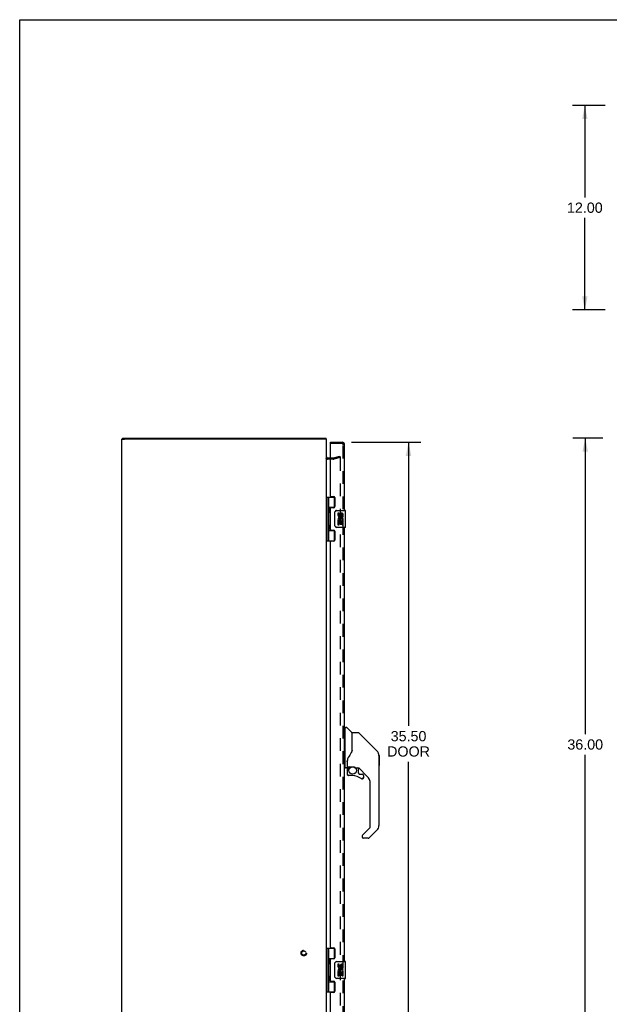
# Model space of a CAD drawing. Header units: inches. Extents: x 0 to 136, y 0 to 88.
# Tile 4 of 14: x 0 to 35, y 30 to 88. Entities that reach past the tile are written whole.
import ezdxf

# ---------------------------------------------------------------- set-up
doc = ezdxf.new("R2010")
doc.units = ezdxf.units.IN
doc.header["$LTSCALE"] = 7.48
doc.header["$MEASUREMENT"] = 0
doc.linetypes.add('HIDDEN', pattern=[0.2, 0.1, -0.1])
doc.layers.get('0').update_dxf_attribs({"linetype": 'CONTINUOUS'})
for name, color, linetype in [('DEFAULT_2', 8, 'HIDDEN'), ('DIMENSIONS', 7, 'CONTINUOUS'), ('DOOR_ASSEMBLY', 7, 'CONTINUOUS')]:
    doc.layers.add(name, color=color, linetype=linetype)
doc.styles.get("Standard").update_dxf_attribs({"font": 'arial.ttf'})
doc.dimstyles.new('DIMSTYLE_1', dxfattribs={"dimtxt": 0.6, "dimasz": 0.8, "dimexe": 0.09, "dimexo": 0.07, "dimgap": 0.0375, "dimtad": 0, "dimtih": 1, "dimtoh": 1, "dimzin": 4, "dimdsep": 46, "dimtxsty": 'Standard', "dimblk": '_FILLED', "dimblk1": '_FILLED', "dimblk2": '_FILLED', "dimcen": 0.09, "dimadec": 3, "dimazin": 1, "dimtfac": 1, "dimtdec": 3, "dimtofl": 0, "dimtmove": 0, "dimatfit": 3, "dimldrblk": '_FILLED', "dimfxl": 0, "dimtolj": 1, "dimtzin": 4, "dimarcsym": 0})

# ---------------------------------------------------------------- blocks, each defined once
blk = doc.blocks.new('_FILLED')
at = {"color": 0, "linetype": 'ByBlock'}
blk.add_solid([(0, 0), (-1, 0.2), (-1, -0.2)], dxfattribs=at)
blk = doc.blocks.new('*D4')
at = {"layer": 'DIMENSIONS', "color": 2, "linetype": 'Continuous'}
for p, q in [((34.366, 82.959), (32.453, 82.959)), ((33.173, 82.959), (33.173, 77.559)), ((33.173, 70.959), (33.173, 76.359)), ((34.366, 70.959), (32.453, 70.959))]:
    blk.add_line(p, q, dxfattribs=at)
at = {"layer": 'DIMENSIONS', "color": 2, "linetype": 'Continuous', "xscale": 0.8, "yscale": 0.8, "zscale": 0.8}
for p, rotation in [((33.173, 82.959), 90), ((33.173, 70.959), 270)]:
    blk.add_blockref('_FILLED', p, dxfattribs=dict(at, rotation=rotation))
at = {"layer": 'DIMENSIONS', "color": 2, "linetype": 'Continuous', "insert": (33.173, 77.259), "char_height": 0.6, "width": 2.09665, "attachment_point": 2, "line_spacing_factor": 0.9}
blk.add_mtext('12.00', dxfattribs=at)
blk = doc.blocks.new('*D5')
at = {"layer": 'DIMENSIONS', "color": 2, "linetype": 'Continuous'}
for p, q in [((19.484, 63.181), (23.545, 63.181)), ((22.825, 63.181), (22.825, 46.52)), ((22.825, 27.681), (22.825, 44.42)), ((19.484, 27.681), (23.545, 27.681))]:
    blk.add_line(p, q, dxfattribs=at)
at = {"layer": 'DIMENSIONS', "color": 2, "linetype": 'Continuous', "xscale": 0.8, "yscale": 0.8, "zscale": 0.8}
for p, rotation in [((22.825, 63.181), 90), ((22.825, 27.681), 270)]:
    blk.add_blockref('_FILLED', p, dxfattribs=dict(at, rotation=rotation))
at = {"layer": 'DIMENSIONS', "color": 2, "linetype": 'Continuous', "insert": (22.825, 46.22), "char_height": 0.6, "width": 2.51152, "attachment_point": 2, "line_spacing_factor": 0.9}
blk.add_mtext('35.50\\PDOOR', dxfattribs=at)
blk = doc.blocks.new('*D9')
at = {"layer": 'DIMENSIONS', "color": 2, "linetype": 'Continuous'}
for p, q in [((34.236, 63.431), (32.476, 63.431)), ((33.196, 63.431), (33.196, 46.031)), ((33.196, 27.431), (33.196, 44.831)), ((34.236, 27.431), (32.476, 27.431))]:
    blk.add_line(p, q, dxfattribs=at)
at = {"layer": 'DIMENSIONS', "color": 2, "linetype": 'Continuous', "xscale": 0.8, "yscale": 0.8, "zscale": 0.8}
for p, rotation in [((33.196, 63.431), 90), ((33.196, 27.431), 270)]:
    blk.add_blockref('_FILLED', p, dxfattribs=dict(at, rotation=rotation))
at = {"layer": 'DIMENSIONS', "color": 2, "linetype": 'Continuous', "insert": (33.196, 45.731), "char_height": 0.6, "width": 2.09665, "attachment_point": 2, "line_spacing_factor": 0.9}
blk.add_mtext('36.00', dxfattribs=at)

msp = doc.modelspace()

# ---------------------------------------------------------------- linework, layer by layer
at = {"color": 7, "linetype": 'Continuous'}
for p, q in [((0, 0), (0, 88)), ((0, 88), (136, 88)), ((6.002, 63.356), (6.157, 63.356)), ((6.032, 63.356), (6.032, 63.431)), ((18.002, 63.356), (17.857, 63.356)), ((17.982, 63.356), (17.982, 63.431))]:
    msp.add_line(p, q, dxfattribs=at)
at = {"color": 3, "linetype": 'Continuous'}
for p, q in [((6.002, 27.506), (6.002, 63.356)), ((6.032, 63.431), (17.982, 63.431)), ((17.847, 63.356), (6.157, 63.356)), ((18.002, 27.506), (18.002, 63.356)), ((18.244, 62.256), (18.072, 62.256))]:
    msp.add_line(p, q, dxfattribs=at)
msp.add_arc((18.072, 62.326), 0.07, 180, 270, dxfattribs=at)
at = {"layer": 'DEFAULT_2', "color": 8, "linetype": 'HIDDEN'}
for p, q in [((18.4, 62.181), (18.072, 62.181)), ((18.4, 62.256), (18.244, 62.256)), ((18.41, 62.257), (18.795, 62.36)), ((18.814, 62.288), (18.43, 62.185)), ((18.795, 62.36), (18.814, 62.288)), ((18.814, 62.255), (18.814, 28.606))]:
    msp.add_line(p, q, dxfattribs=at)
for points in [[(18.795, 62.275), (18.794, 62.275), (18.792, 62.275), (18.79, 62.274)], [(18.8, 62.274), (18.798, 62.275), (18.796, 62.275), (18.795, 62.275)], [(18.8, 62.274), (18.802, 62.274), (18.803, 62.273), (18.805, 62.272), (18.807, 62.271), (18.808, 62.27), (18.809, 62.268), (18.811, 62.267), (18.812, 62.265), (18.813, 62.263), (18.813, 62.261), (18.814, 62.259), (18.814, 62.257), (18.814, 62.255)]]:
    msp.add_lwpolyline(points, dxfattribs=at)
for radius in [0.164, 0.124]:
    msp.add_circle((16.677, 33.181), radius, dxfattribs=at)
for centre, radius, start, end in [((18.072, 62.326), 0.145, 222.98581, 270), ((18.4, 62.296), 0.04, 270, 285), ((18.4, 62.296), 0.115, 270, 285)]:
    msp.add_arc(centre, radius, start, end, dxfattribs=at)
at = {"layer": 'DOOR_ASSEMBLY', "color": 7, "linetype": 'Continuous'}
for p, q in [((18.244, 63.106), (18.244, 63.181)), ((18.259, 63.106), (18.244, 63.106)), ((18.002, 59.96), (18.486, 59.96)), ((18.041, 57.401), (18.041, 59.96)), ((18.139, 59.263), (18.139, 59.96)), ((18.454, 59.96), (18.454, 59.37)), ((18.139, 59.37), (18.486, 59.37)), ((18.139, 58.279), (18.139, 59.082)), ((18.154, 59.08), (18.153, 59.078)), ((18.154, 59.263), (18.156, 59.26)), ((18.155, 59.084), (18.154, 59.08)), ((18.158, 59.092), (18.155, 59.084)), ((18.156, 59.26), (18.162, 59.243)), ((18.156, 59.244), (18.156, 59.243)), ((18.156, 59.102), (18.156, 59.243)), ((18.156, 59.102), (18.156, 59.102)), ((18.163, 59.104), (18.158, 59.092)), ((18.162, 59.243), (18.164, 59.239)), ((18.165, 59.109), (18.163, 59.104)), ((18.164, 59.239), (18.166, 59.235)), ((18.167, 59.113), (18.165, 59.109)), ((18.168, 59.117), (18.167, 59.113)), ((18.428, 59.361), (18.428, 59.338)), ((18.428, 59.361), (18.48, 59.361)), ((18.505, 58.281), (18.505, 59.081)), ((18.604, 59.181), (19.114, 59.181)), ((18.68, 59.026), (18.68, 58.89)), ((18.743, 59.026), (18.68, 59.026)), ((18.743, 58.89), (18.743, 59.026)), ((19.129, 58.196), (19.129, 59.166)), ((18.68, 58.565), (18.68, 58.335)), ((18.698, 58.565), (18.68, 58.565)), ((18.732, 58.565), (18.76, 58.584)), ((18.732, 58.565), (18.992, 58.565)), ((18.743, 58.335), (18.743, 58.502)), ((18.743, 58.502), (18.808, 58.502)), ((18.808, 58.953), (18.808, 58.884)), ((18.808, 58.502), (18.808, 58.366)), ((18.868, 58.89), (18.868, 58.932)), ((18.868, 58.366), (18.868, 58.502)), ((18.868, 58.502), (18.931, 58.502)), ((18.924, 58.601), (18.981, 58.576)), ((18.931, 58.796), (18.931, 58.932)), ((18.931, 58.796), (18.992, 58.796)), ((18.931, 58.335), (18.931, 58.502)), ((18.992, 58.796), (18.992, 58.953)), ((18.992, 58.612), (18.992, 58.665)), ((18.992, 58.335), (18.992, 58.565)), ((18.139, 57.401), (18.139, 58.098)), ((18.139, 57.992), (18.486, 57.992)), ((18.154, 58.096), (18.153, 58.094)), ((18.154, 58.279), (18.156, 58.275)), ((18.155, 58.1), (18.154, 58.096)), ((18.158, 58.108), (18.155, 58.1)), ((18.156, 58.275), (18.162, 58.259)), ((18.156, 58.26), (18.156, 58.259)), ((18.156, 58.118), (18.156, 58.259)), ((18.156, 58.118), (18.156, 58.117)), ((18.163, 58.12), (18.158, 58.108)), ((18.162, 58.259), (18.164, 58.255)), ((18.165, 58.124), (18.163, 58.12)), ((18.164, 58.255), (18.166, 58.251)), ((18.167, 58.128), (18.165, 58.124)), ((18.168, 58.133), (18.167, 58.128)), ((18.428, 58.023), (18.428, 58.001)), ((18.48, 58.001), (18.428, 58.001)), ((18.454, 57.992), (18.454, 57.401)), ((19.114, 58.181), (18.604, 58.181)), ((18.68, 58.335), (18.743, 58.335)), ((18.808, 58.366), (18.868, 58.366)), ((18.931, 58.335), (18.992, 58.335)), ((18.002, 57.401), (18.486, 57.401)), ((19.109, 46.376), (19.069, 46.376)), ((19.109, 44.061), (19.109, 46.427)), ((19.117, 46.435), (19.171, 46.435)), ((19.494, 46.128), (19.199, 46.423)), ((19.503, 46.107), (19.503, 45.056)), ((19.51, 45.068), (19.51, 46.112)), ((19.872, 46.12), (19.518, 46.12)), ((19.927, 46.097), (20.97, 45.054)), ((19.503, 45.244), (19.504, 45.243)), ((20.665, 45.359), (20.665, 45.359)), ((20.97, 45.053), (20.676, 45.348)), ((21.037, 44.964), (21.037, 44.963)), ((21.085, 44.775), (21.085, 40.673)), ((21.092, 44.779), (21.092, 44.192)), ((19.109, 44.112), (19.069, 44.112)), ((19.188, 44.053), (19.117, 44.053)), ((19.227, 44.497), (19.227, 44.495)), ((19.227, 44.495), (19.227, 44.092)), ((19.234, 44.453), (19.235, 44.454)), ((19.236, 44.524), (19.235, 44.499)), ((19.235, 44.144), (19.235, 44.499)), ((19.255, 44.124), (19.55, 44.124)), ((19.354, 44.124), (19.289, 44.059)), ((19.294, 44.053), (19.292, 44.055)), ((19.297, 44.051), (19.294, 44.053)), ((19.55, 44.124), (19.553, 44.124)), ((19.747, 44.053), (19.823, 44.053)), ((19.861, 44.049), (19.861, 43.766)), ((20.4, 43.556), (19.905, 44.052)), ((19.231, 43.92), (19.231, 43.682)), ((19.233, 43.92), (19.242, 43.92)), ((19.242, 43.682), (19.233, 43.682)), ((19.546, 43.603), (19.31, 43.603)), ((19.864, 43.757), (19.936, 43.685)), ((19.944, 43.682), (20.097, 43.682)), ((20.174, 43.484), (20.165, 43.484)), ((20.176, 43.603), (20.176, 43.484)), ((20.573, 40.587), (20.573, 43.139)), ((20.119, 40.1), (20.55, 40.531)), ((20.101, 40.057), (20.101, 39.998)), ((20.115, 40.095), (20.114, 40.095)), ((20.462, 39.919), (20.18, 39.919)), ((20.97, 40.394), (20.518, 39.942)), ((18.002, 33.46), (18.486, 33.46)), ((18.041, 30.901), (18.041, 33.46)), ((18.139, 32.763), (18.139, 33.46)), ((18.454, 33.46), (18.454, 32.87)), ((18.139, 32.87), (18.486, 32.87)), ((18.139, 31.779), (18.139, 32.582)), ((18.154, 32.58), (18.153, 32.578)), ((18.154, 32.763), (18.156, 32.76)), ((18.155, 32.584), (18.154, 32.58)), ((18.158, 32.592), (18.155, 32.584)), ((18.156, 32.76), (18.162, 32.743)), ((18.156, 32.744), (18.156, 32.743)), ((18.156, 32.743), (18.156, 32.602)), ((18.156, 32.602), (18.156, 32.602)), ((18.163, 32.604), (18.158, 32.592)), ((18.162, 32.743), (18.164, 32.739)), ((18.165, 32.609), (18.163, 32.604)), ((18.164, 32.739), (18.166, 32.735)), ((18.167, 32.613), (18.165, 32.609)), ((18.168, 32.617), (18.167, 32.613)), ((18.428, 32.861), (18.48, 32.861)), ((18.428, 32.861), (18.428, 32.838)), ((18.505, 31.781), (18.505, 32.581)), ((18.604, 32.681), (19.114, 32.681)), ((18.743, 32.526), (18.68, 32.526)), ((18.68, 32.526), (18.68, 32.39)), ((18.743, 32.39), (18.743, 32.526)), ((18.808, 32.453), (18.808, 32.384)), ((18.868, 32.39), (18.868, 32.432)), ((18.931, 32.296), (18.931, 32.432)), ((18.992, 32.296), (18.992, 32.453)), ((19.129, 31.696), (19.129, 32.666)), ((18.698, 32.065), (18.68, 32.065)), ((18.68, 32.065), (18.68, 31.835)), ((18.68, 31.835), (18.743, 31.835)), ((18.732, 32.065), (18.76, 32.084)), ((18.732, 32.065), (18.992, 32.065)), ((18.743, 32.002), (18.808, 32.002)), ((18.743, 31.835), (18.743, 32.002)), ((18.808, 32.002), (18.808, 31.866)), ((18.808, 31.866), (18.868, 31.866)), ((18.868, 32.002), (18.931, 32.002)), ((18.868, 31.866), (18.868, 32.002)), ((18.924, 32.101), (18.981, 32.076)), ((18.931, 32.296), (18.992, 32.296)), ((18.931, 31.835), (18.931, 32.002)), ((18.931, 31.835), (18.992, 31.835)), ((18.992, 32.112), (18.992, 32.165)), ((18.992, 31.835), (18.992, 32.065)), ((18.139, 30.901), (18.139, 31.598)), ((18.139, 31.492), (18.486, 31.492)), ((18.154, 31.596), (18.153, 31.594)), ((18.154, 31.779), (18.156, 31.775)), ((18.155, 31.6), (18.154, 31.596)), ((18.158, 31.608), (18.155, 31.6)), ((18.156, 31.775), (18.162, 31.759)), ((18.156, 31.76), (18.156, 31.759)), ((18.156, 31.759), (18.156, 31.618)), ((18.156, 31.617), (18.156, 31.618)), ((18.161, 31.616), (18.158, 31.608)), ((18.164, 31.622), (18.161, 31.616)), ((18.162, 31.759), (18.164, 31.755)), ((18.164, 31.755), (18.166, 31.751)), ((18.166, 31.626), (18.164, 31.622)), ((18.167, 31.631), (18.166, 31.626)), ((18.428, 31.523), (18.428, 31.501)), ((18.48, 31.501), (18.428, 31.501)), ((18.454, 31.492), (18.454, 30.901)), ((19.114, 31.681), (18.604, 31.681)), ((18.002, 30.901), (18.486, 30.901))]:
    msp.add_line(p, q, dxfattribs=at)
at = {"layer": 'DOOR_ASSEMBLY', "color": 3, "linetype": 'Continuous'}
for p, q in [((18.244, 63.181), (18.924, 63.181)), ((18.244, 60.022), (18.244, 63.091)), ((19.069, 59.181), (19.069, 63.036)), ((18.275, 59.991), (18.432, 59.991)), ((18.494, 59.929), (18.494, 59.4)), ((18.244, 58.054), (18.244, 59.307)), ((18.432, 59.338), (18.275, 59.338)), ((18.275, 58.023), (18.432, 58.023)), ((18.494, 57.961), (18.494, 57.432)), ((19.069, 32.681), (19.069, 58.181)), ((18.244, 33.522), (18.244, 57.339)), ((18.432, 57.37), (18.275, 57.37)), ((18.275, 33.491), (18.432, 33.491)), ((18.494, 33.429), (18.494, 32.9)), ((18.244, 31.554), (18.244, 32.807)), ((18.432, 32.838), (18.275, 32.838)), ((18.275, 31.523), (18.432, 31.523)), ((18.494, 31.461), (18.494, 30.932)), ((19.069, 27.826), (19.069, 31.681)), ((18.244, 27.771), (18.244, 30.839)), ((18.432, 30.87), (18.275, 30.87))]:
    msp.add_line(p, q, dxfattribs=at)
at = {"layer": 'DOOR_ASSEMBLY', "color": 8, "linetype": 'HIDDEN'}
for p, q in [((18.924, 63.106), (18.259, 63.106)), ((18.994, 27.826), (18.994, 63.036))]:
    msp.add_line(p, q, dxfattribs=at)
at = {"layer": 'DOOR_ASSEMBLY', "color": 7, "linetype": 'Continuous'}
for points in [[(18.139, 59.318), (18.139, 59.318), (18.139, 59.317), (18.139, 59.316), (18.139, 59.315), (18.14, 59.314), (18.14, 59.313), (18.14, 59.312), (18.14, 59.311), (18.14, 59.31), (18.14, 59.308), (18.14, 59.307), (18.141, 59.306), (18.141, 59.305), (18.141, 59.304), (18.141, 59.303), (18.141, 59.302), (18.142, 59.3), (18.142, 59.299), (18.142, 59.298), (18.143, 59.297), (18.143, 59.295), (18.143, 59.294), (18.144, 59.292), (18.144, 59.291), (18.145, 59.29), (18.145, 59.288), (18.146, 59.287), (18.146, 59.285), (18.147, 59.284), (18.147, 59.282), (18.148, 59.281)], [(18.148, 59.065), (18.147, 59.063), (18.147, 59.062), (18.146, 59.06), (18.146, 59.059), (18.145, 59.057), (18.145, 59.056), (18.144, 59.055), (18.144, 59.053), (18.143, 59.052), (18.143, 59.05), (18.143, 59.049), (18.142, 59.048), (18.142, 59.047), (18.142, 59.045), (18.141, 59.044), (18.141, 59.043), (18.141, 59.042), (18.141, 59.041), (18.141, 59.039), (18.14, 59.038), (18.14, 59.037), (18.14, 59.036), (18.14, 59.035), (18.14, 59.034), (18.14, 59.033), (18.14, 59.032), (18.139, 59.031), (18.139, 59.03), (18.139, 59.029), (18.139, 59.028), (18.139, 59.027)], [(18.153, 59.268), (18.153, 59.267), (18.154, 59.263)], [(18.166, 59.235), (18.167, 59.231), (18.168, 59.229), (18.169, 59.227), (18.17, 59.225), (18.17, 59.223), (18.171, 59.221), (18.172, 59.219), (18.172, 59.217), (18.173, 59.215), (18.174, 59.213), (18.174, 59.211), (18.175, 59.21), (18.175, 59.208), (18.176, 59.206), (18.176, 59.204), (18.177, 59.203), (18.177, 59.201), (18.177, 59.2), (18.178, 59.198), (18.178, 59.197), (18.178, 59.195), (18.179, 59.194), (18.179, 59.192), (18.179, 59.191), (18.18, 59.19), (18.18, 59.188), (18.18, 59.187), (18.18, 59.186), (18.18, 59.184), (18.18, 59.183), (18.18, 59.182), (18.181, 59.18), (18.181, 59.179), (18.181, 59.178), (18.181, 59.177), (18.181, 59.175), (18.181, 59.174), (18.181, 59.173), (18.181, 59.172), (18.181, 59.17), (18.181, 59.169), (18.181, 59.168), (18.181, 59.167), (18.181, 59.165), (18.18, 59.164), (18.18, 59.163), (18.18, 59.161), (18.18, 59.16), (18.18, 59.159), (18.18, 59.157), (18.18, 59.156), (18.179, 59.155), (18.179, 59.153), (18.179, 59.152), (18.178, 59.15), (18.178, 59.149), (18.178, 59.147), (18.177, 59.146), (18.177, 59.144), (18.177, 59.143), (18.176, 59.141), (18.176, 59.14), (18.175, 59.138), (18.175, 59.136), (18.174, 59.134), (18.174, 59.133), (18.173, 59.131), (18.172, 59.129), (18.172, 59.127), (18.171, 59.125), (18.17, 59.123), (18.17, 59.121), (18.169, 59.119), (18.168, 59.117)], [(18.505, 59.081), (18.505, 59.087), (18.505, 59.093), (18.506, 59.099), (18.508, 59.105), (18.509, 59.111), (18.511, 59.117)], [(18.139, 58.334), (18.139, 58.333), (18.139, 58.332), (18.139, 58.331), (18.139, 58.33), (18.14, 58.329), (18.14, 58.328), (18.14, 58.327), (18.14, 58.326), (18.14, 58.325), (18.14, 58.324), (18.14, 58.323), (18.141, 58.322), (18.141, 58.321), (18.141, 58.32), (18.141, 58.319), (18.141, 58.317), (18.142, 58.316), (18.142, 58.315), (18.142, 58.314), (18.143, 58.312), (18.143, 58.311), (18.143, 58.31), (18.144, 58.308), (18.144, 58.307), (18.145, 58.305), (18.145, 58.304), (18.146, 58.302), (18.146, 58.301), (18.147, 58.299), (18.147, 58.298), (18.148, 58.297)], [(18.148, 58.081), (18.147, 58.079), (18.147, 58.078), (18.146, 58.076), (18.146, 58.075), (18.145, 58.073), (18.145, 58.072), (18.144, 58.07), (18.144, 58.069), (18.143, 58.068), (18.143, 58.066), (18.143, 58.065), (18.142, 58.064), (18.142, 58.062), (18.142, 58.061), (18.141, 58.06), (18.141, 58.059), (18.141, 58.057), (18.141, 58.056), (18.141, 58.055), (18.14, 58.054), (18.14, 58.053), (18.14, 58.052), (18.14, 58.051), (18.14, 58.05), (18.14, 58.049), (18.14, 58.048), (18.139, 58.047), (18.139, 58.046), (18.139, 58.045), (18.139, 58.044), (18.139, 58.043)], [(18.153, 58.283), (18.153, 58.283), (18.154, 58.279)], [(18.166, 58.251), (18.167, 58.247), (18.168, 58.245), (18.169, 58.242), (18.17, 58.24), (18.17, 58.238), (18.171, 58.236), (18.172, 58.234), (18.172, 58.233), (18.173, 58.231), (18.174, 58.229), (18.174, 58.227), (18.175, 58.225), (18.175, 58.224), (18.176, 58.222), (18.176, 58.22), (18.177, 58.219), (18.177, 58.217), (18.177, 58.215), (18.178, 58.214), (18.178, 58.212), (18.178, 58.211), (18.179, 58.21), (18.179, 58.208), (18.179, 58.207), (18.18, 58.205), (18.18, 58.204), (18.18, 58.203), (18.18, 58.201), (18.18, 58.2), (18.18, 58.199), (18.18, 58.197), (18.181, 58.196), (18.181, 58.195), (18.181, 58.194), (18.181, 58.192), (18.181, 58.191), (18.181, 58.19), (18.181, 58.189), (18.181, 58.187), (18.181, 58.186), (18.181, 58.185), (18.181, 58.184), (18.181, 58.182), (18.181, 58.181), (18.18, 58.18), (18.18, 58.178), (18.18, 58.177), (18.18, 58.176), (18.18, 58.175), (18.18, 58.173), (18.18, 58.172), (18.179, 58.17), (18.179, 58.169), (18.179, 58.168), (18.178, 58.166), (18.178, 58.165), (18.178, 58.163), (18.177, 58.162), (18.177, 58.16), (18.177, 58.159), (18.176, 58.157), (18.176, 58.155), (18.175, 58.154), (18.175, 58.152), (18.174, 58.15), (18.174, 58.148), (18.173, 58.146), (18.172, 58.145), (18.172, 58.143), (18.171, 58.141), (18.17, 58.139), (18.17, 58.137), (18.169, 58.135), (18.168, 58.133)], [(18.511, 58.245), (18.509, 58.25), (18.508, 58.256), (18.506, 58.262), (18.505, 58.268), (18.505, 58.274), (18.505, 58.281)], [(19.927, 46.097), (19.92, 46.103), (19.911, 46.109), (19.902, 46.114), (19.892, 46.117), (19.882, 46.119), (19.872, 46.12)], [(19.504, 45.243), (19.507, 45.242), (19.509, 45.241), (19.51, 45.239), (19.51, 45.238), (19.51, 45.237)], [(19.288, 44.67), (19.277, 44.653), (19.262, 44.625), (19.25, 44.593), (19.241, 44.558), (19.236, 44.524)], [(19.51, 45.076), (19.489, 45.019), (19.459, 44.95), (19.422, 44.88), (19.38, 44.808), (19.333, 44.735), (19.288, 44.67)], [(21.078, 44.853), (21.07, 44.883), (21.057, 44.923), (21.039, 44.961), (21.017, 44.997), (20.991, 45.03), (20.97, 45.053)], [(19.227, 44.501), (19.227, 44.5), (19.227, 44.497)], [(19.227, 44.403), (19.227, 44.409), (19.227, 44.416), (19.228, 44.423), (19.229, 44.429), (19.23, 44.436), (19.231, 44.442)], [(19.231, 44.442), (19.232, 44.446), (19.233, 44.449), (19.234, 44.453)], [(19.233, 43.92), (19.234, 43.935), (19.236, 43.95), (19.239, 43.965), (19.243, 43.98), (19.248, 43.994), (19.254, 44.008), (19.262, 44.021), (19.27, 44.034), (19.28, 44.046), (19.29, 44.057)], [(19.297, 44.051), (19.287, 44.04), (19.278, 44.029), (19.27, 44.017), (19.262, 44.004), (19.256, 43.991), (19.251, 43.977), (19.247, 43.963), (19.244, 43.949), (19.243, 43.934), (19.242, 43.92)], [(19.292, 44.055), (19.291, 44.056), (19.291, 44.057), (19.29, 44.057), (19.29, 44.057)], [(19.553, 44.124), (19.567, 44.124), (19.58, 44.122), (19.593, 44.12), (19.606, 44.118), (19.618, 44.115), (19.629, 44.112), (19.64, 44.108), (19.65, 44.104), (19.659, 44.1), (19.667, 44.096), (19.675, 44.092), (19.683, 44.088), (19.689, 44.084), (19.696, 44.08), (19.701, 44.077), (19.706, 44.073), (19.711, 44.07), (19.719, 44.065)], [(19.719, 44.065), (19.723, 44.063), (19.726, 44.061), (19.729, 44.059), (19.732, 44.057), (19.734, 44.056)], [(19.734, 44.056), (19.737, 44.055), (19.741, 44.054), (19.745, 44.053)], [(19.31, 43.606), (19.301, 43.606), (19.293, 43.607), (19.284, 43.61), (19.276, 43.613), (19.269, 43.617), (19.262, 43.622), (19.256, 43.628), (19.25, 43.634), (19.245, 43.641), (19.241, 43.649), (19.237, 43.657), (19.235, 43.665), (19.234, 43.673), (19.233, 43.682)], [(19.242, 43.682), (19.243, 43.674), (19.244, 43.667), (19.246, 43.66), (19.249, 43.653), (19.253, 43.646), (19.257, 43.64), (19.262, 43.634), (19.268, 43.629), (19.274, 43.625), (19.28, 43.621), (19.287, 43.618), (19.295, 43.616), (19.302, 43.615), (19.31, 43.614)], [(19.31, 43.606), (19.31, 43.606), (19.31, 43.606), (19.31, 43.607), (19.31, 43.608), (19.31, 43.609), (19.31, 43.611), (19.31, 43.614)], [(20.097, 43.407), (20.088, 43.408), (20.08, 43.409), (20.071, 43.412), (20.063, 43.415), (20.055, 43.42), (20.048, 43.425)], [(20.054, 43.432), (20.06, 43.427), (20.067, 43.423), (20.074, 43.42), (20.081, 43.418), (20.089, 43.417), (20.097, 43.416), (20.104, 43.416), (20.112, 43.418), (20.119, 43.42), (20.126, 43.423), (20.133, 43.426), (20.139, 43.431), (20.145, 43.436), (20.15, 43.441), (20.154, 43.448), (20.158, 43.454), (20.161, 43.461), (20.163, 43.469), (20.165, 43.476), (20.165, 43.484)], [(20.174, 43.484), (20.173, 43.475), (20.172, 43.467), (20.17, 43.459), (20.166, 43.451), (20.162, 43.443), (20.157, 43.436), (20.151, 43.43), (20.145, 43.424), (20.138, 43.419), (20.13, 43.415), (20.122, 43.412), (20.114, 43.409), (20.106, 43.408), (20.097, 43.407)], [(20.119, 40.1), (20.118, 40.099), (20.117, 40.098), (20.116, 40.097), (20.116, 40.096), (20.115, 40.095)], [(18.139, 32.818), (18.139, 32.818), (18.139, 32.817), (18.139, 32.816), (18.139, 32.815), (18.14, 32.814), (18.14, 32.813), (18.14, 32.812), (18.14, 32.811), (18.14, 32.81), (18.14, 32.808), (18.14, 32.807), (18.141, 32.806), (18.141, 32.805), (18.141, 32.804), (18.141, 32.803), (18.141, 32.802), (18.142, 32.8), (18.142, 32.799), (18.142, 32.798), (18.143, 32.797), (18.143, 32.795), (18.143, 32.794), (18.144, 32.792), (18.144, 32.791), (18.145, 32.79), (18.145, 32.788), (18.146, 32.787), (18.146, 32.785), (18.147, 32.784), (18.147, 32.782), (18.148, 32.781)], [(18.148, 32.565), (18.147, 32.563), (18.147, 32.562), (18.146, 32.56), (18.146, 32.559), (18.145, 32.557), (18.145, 32.556), (18.144, 32.555), (18.144, 32.553), (18.143, 32.552), (18.143, 32.55), (18.143, 32.549), (18.142, 32.548), (18.142, 32.547), (18.142, 32.545), (18.141, 32.544), (18.141, 32.543), (18.141, 32.542), (18.141, 32.541), (18.141, 32.539), (18.14, 32.538), (18.14, 32.537), (18.14, 32.536), (18.14, 32.535), (18.14, 32.534), (18.14, 32.533), (18.14, 32.532), (18.139, 32.531), (18.139, 32.53), (18.139, 32.529), (18.139, 32.528), (18.139, 32.527)], [(18.153, 32.768), (18.153, 32.767), (18.154, 32.763)], [(18.166, 32.735), (18.167, 32.731), (18.168, 32.729), (18.169, 32.727), (18.17, 32.725), (18.17, 32.723), (18.171, 32.721), (18.172, 32.719), (18.172, 32.717), (18.173, 32.715), (18.174, 32.713), (18.174, 32.711), (18.175, 32.71), (18.175, 32.708), (18.176, 32.706), (18.176, 32.704), (18.177, 32.703), (18.177, 32.701), (18.177, 32.7), (18.178, 32.698), (18.178, 32.697), (18.178, 32.695), (18.179, 32.694), (18.179, 32.692), (18.179, 32.691), (18.18, 32.69), (18.18, 32.688), (18.18, 32.687), (18.18, 32.686), (18.18, 32.684), (18.18, 32.683), (18.18, 32.682), (18.181, 32.68), (18.181, 32.679), (18.181, 32.678), (18.181, 32.677), (18.181, 32.675), (18.181, 32.674), (18.181, 32.673), (18.181, 32.672), (18.181, 32.67), (18.181, 32.669), (18.181, 32.668), (18.181, 32.667), (18.181, 32.665), (18.18, 32.664), (18.18, 32.663), (18.18, 32.661), (18.18, 32.66), (18.18, 32.659), (18.18, 32.657), (18.18, 32.656), (18.179, 32.655), (18.179, 32.653), (18.179, 32.652), (18.178, 32.65), (18.178, 32.649), (18.178, 32.647), (18.177, 32.646), (18.177, 32.644), (18.177, 32.643), (18.176, 32.641), (18.176, 32.64), (18.175, 32.638), (18.175, 32.636), (18.174, 32.634), (18.174, 32.633), (18.173, 32.631), (18.172, 32.629), (18.172, 32.627), (18.171, 32.625), (18.17, 32.623), (18.17, 32.621), (18.169, 32.619), (18.168, 32.617)], [(18.505, 32.581), (18.505, 32.587), (18.505, 32.593), (18.506, 32.599), (18.508, 32.605), (18.509, 32.611), (18.511, 32.617)], [(18.139, 31.834), (18.139, 31.833), (18.139, 31.832), (18.139, 31.831), (18.139, 31.83), (18.14, 31.829), (18.14, 31.828), (18.14, 31.827), (18.14, 31.826), (18.14, 31.825), (18.14, 31.824), (18.14, 31.823), (18.141, 31.822), (18.141, 31.821), (18.141, 31.82), (18.141, 31.819), (18.141, 31.817), (18.142, 31.816), (18.142, 31.815), (18.142, 31.814), (18.143, 31.812), (18.143, 31.811), (18.143, 31.81), (18.144, 31.808), (18.144, 31.807), (18.145, 31.805), (18.145, 31.804), (18.146, 31.802), (18.146, 31.801), (18.147, 31.799), (18.147, 31.798), (18.148, 31.797)], [(18.148, 31.581), (18.147, 31.579), (18.147, 31.578), (18.146, 31.576), (18.146, 31.575), (18.145, 31.573), (18.145, 31.572), (18.144, 31.57), (18.144, 31.569), (18.143, 31.568), (18.143, 31.566), (18.143, 31.565), (18.142, 31.564), (18.142, 31.562), (18.142, 31.561), (18.141, 31.56), (18.141, 31.559), (18.141, 31.557), (18.141, 31.556), (18.141, 31.555), (18.14, 31.554), (18.14, 31.553), (18.14, 31.552), (18.14, 31.551), (18.14, 31.55), (18.14, 31.549), (18.14, 31.548), (18.139, 31.547), (18.139, 31.546), (18.139, 31.545), (18.139, 31.544), (18.139, 31.543)], [(18.153, 31.783), (18.153, 31.783), (18.154, 31.779)], [(18.166, 31.751), (18.167, 31.747), (18.168, 31.745), (18.169, 31.742), (18.17, 31.74), (18.17, 31.738), (18.171, 31.736), (18.172, 31.734), (18.172, 31.733), (18.173, 31.731), (18.174, 31.729), (18.174, 31.727), (18.175, 31.725), (18.175, 31.724), (18.176, 31.722), (18.176, 31.72), (18.177, 31.719), (18.177, 31.717), (18.177, 31.715), (18.178, 31.714), (18.178, 31.712), (18.178, 31.711), (18.179, 31.71), (18.179, 31.708), (18.179, 31.707), (18.18, 31.705), (18.18, 31.704), (18.18, 31.703), (18.18, 31.701), (18.18, 31.7), (18.18, 31.699), (18.18, 31.697), (18.181, 31.696), (18.181, 31.695), (18.181, 31.694), (18.181, 31.692), (18.181, 31.691), (18.181, 31.69), (18.181, 31.689), (18.181, 31.687), (18.181, 31.686), (18.181, 31.685), (18.181, 31.684), (18.181, 31.682), (18.181, 31.681), (18.18, 31.68), (18.18, 31.678), (18.18, 31.677), (18.18, 31.676), (18.18, 31.675), (18.18, 31.673), (18.18, 31.672), (18.179, 31.67), (18.179, 31.669), (18.179, 31.668), (18.178, 31.666), (18.178, 31.665), (18.178, 31.663), (18.177, 31.662), (18.177, 31.66), (18.177, 31.659), (18.176, 31.657), (18.176, 31.655), (18.175, 31.654), (18.175, 31.652), (18.174, 31.65), (18.174, 31.648), (18.173, 31.646), (18.172, 31.645), (18.172, 31.643), (18.171, 31.641), (18.17, 31.639), (18.17, 31.637), (18.169, 31.635), (18.168, 31.633), (18.167, 31.631)], [(18.511, 31.745), (18.509, 31.75), (18.508, 31.756), (18.506, 31.762), (18.505, 31.768), (18.505, 31.774), (18.505, 31.781)]]:
    msp.add_lwpolyline(points, dxfattribs=at)
msp.add_circle((19.546, 43.899), 0.217, dxfattribs=at)
at = {"layer": 'DOOR_ASSEMBLY', "color": 3, "linetype": 'Continuous'}
for centre, radius, start, end in [((18.259, 63.091), 0.015, 90, 180), ((18.924, 63.036), 0.145, 0, 90), ((18.275, 60.022), 0.031, 180, 270), ((18.432, 59.929), 0.062, 0, 90), ((18.275, 59.307), 0.031, 90, 180), ((18.432, 59.4), 0.062, 270, 360), ((18.275, 58.054), 0.031, 180, 270), ((18.432, 57.961), 0.062, 0, 90), ((18.275, 57.339), 0.031, 90, 180), ((18.432, 57.432), 0.062, 270, 360), ((18.275, 33.522), 0.031, 180, 270), ((18.432, 33.429), 0.062, 0, 90), ((18.275, 32.807), 0.031, 90, 180), ((18.432, 32.9), 0.062, 270, 360), ((18.275, 31.554), 0.031, 180, 270), ((18.432, 31.461), 0.062, 0, 90), ((18.275, 30.839), 0.031, 90, 180), ((18.432, 30.932), 0.062, 270, 360)]:
    msp.add_arc(centre, radius, start, end, dxfattribs=at)
at = {"layer": 'DOOR_ASSEMBLY', "color": 8, "linetype": 'HIDDEN'}
msp.add_arc((18.924, 63.036), 0.07, 0, 90, dxfattribs=at)
at = {"layer": 'DOOR_ASSEMBLY', "color": 7, "linetype": 'Continuous'}
for centre, radius, start, end in [((18.066, 59.243), 0.09, 0.67198, 35.46821), ((18.066, 59.103), 0.09, 324.53179, 359.32802), ((18.604, 59.081), 0.1, 90, 158.79459), ((18.9, 58.932), 0.0943, 71.72667, 167.43379), ((18.9, 58.932), 0.0943, 12.54017, 71.70103), ((19.114, 59.166), 0.015, 0, 90), ((18.774, 58.89), 0.0943, 180, 360), ((18.834, 58.638), 0.154, 161.41988, 206.19629), ((18.837, 58.639), 0.157, 9.70314, 161.87913), ((18.837, 58.639), 0.157, 205.73705, 207.8532), ((18.774, 58.89), 0.0314, 180, 261.22946), ((18.837, 58.639), 0.0943, 336.59665, 215.11217), ((18.773, 58.895), 0.0362, 263.42855, 341.76278), ((18.9, 58.932), 0.0314, 0, 180.04847), ((18.837, 58.639), 0.157, 336.59665, 350.29686), ((18.066, 58.259), 0.09, 0.67198, 35.46821), ((18.066, 58.119), 0.09, 324.53179, 359.32802), ((18.604, 58.281), 0.1, 201.20502, 270), ((19.114, 58.196), 0.015, 270, 360), ((19.117, 46.427), 0.00787, 90, 180), ((19.171, 46.395), 0.0394, 45, 90), ((19.473, 46.107), 0.0295, 0, 45), ((19.491, 45.938), 0.0197, 306.99405, 360), ((19.518, 46.112), 0.00787, 90, 180), ((20.692, 44.775), 0.394, 20.94788, 45), ((20.692, 44.775), 0.394, 0, 11.2904), ((21.073, 44.779), 0.0197, 0, 51.78012), ((19.117, 44.061), 0.00787, 180, 270), ((19.188, 44.092), 0.0394, 270, 360), ((19.428, 43.92), 0.197, 135, 180), ((19.255, 44.144), 0.0197, 180, 270), ((19.823, 43.856), 0.197, 50.64978, 90), ((21.073, 44.192), 0.0197, 310.21786, 360), ((19.31, 43.682), 0.0787, 180, 270), ((19.546, 42.816), 0.787, 50.4788, 90), ((19.873, 43.766), 0.0118, 180, 225), ((19.944, 43.694), 0.0118, 225, 270), ((20.097, 43.484), 0.0787, 230.4788, 360), ((20.097, 43.603), 0.0787, 0, 90), ((19.983, 43.139), 0.591, 0, 45), ((20.495, 40.587), 0.0787, 315, 360), ((20.692, 40.673), 0.394, 315, 360), ((20.16, 40.057), 0.0591, 141.13263, 180), ((20.18, 39.998), 0.0787, 180, 270), ((20.462, 39.998), 0.0787, 270, 315), ((18.066, 32.743), 0.09, 0.67198, 35.46821), ((18.066, 32.603), 0.09, 324.53179, 359.32802), ((18.604, 32.581), 0.1, 90, 158.79459), ((18.774, 32.39), 0.0943, 180, 360), ((18.774, 32.39), 0.0314, 180, 261.22946), ((18.9, 32.432), 0.0943, 71.72667, 167.43379), ((18.9, 32.432), 0.0314, 0, 180.04847), ((18.9, 32.432), 0.0943, 12.54017, 71.70103), ((19.114, 32.666), 0.015, 0, 90), ((18.066, 31.759), 0.09, 0.67198, 35.46821), ((18.834, 32.138), 0.154, 161.41988, 206.19629), ((18.837, 32.139), 0.157, 9.70314, 161.87913), ((18.837, 32.139), 0.157, 205.73705, 207.8532), ((18.837, 32.139), 0.0943, 336.59665, 215.11217), ((18.773, 32.395), 0.0362, 263.42855, 341.76278), ((18.837, 32.139), 0.157, 336.59665, 350.29686), ((18.066, 31.619), 0.09, 324.53179, 359.32802), ((18.604, 31.781), 0.1, 201.20502, 270), ((19.114, 31.696), 0.015, 270, 360)]:
    msp.add_arc(centre, radius, start, end, dxfattribs=at)
for centre in [(18.234, 59.173), (18.234, 58.189), (18.234, 32.673), (18.234, 31.689)]:
    msp.add_ellipse(centre, major_axis=(0, 0.188), ratio=0.57735, start_param=1.066602, end_param=2.074991, dxfattribs=at)

# ---------------------------------------------------------------- dimensions: what is measured, and where the dimension line sits
at = {"layer": 'DIMENSIONS', "color": 2, "linetype": 'Continuous'}
for base, p1, p2, picture, middle in [((33.173, 70.959), (34.436, 82.959), (34.436, 70.959), '*D4', (33.199, 76.956)), ((33.196, 27.431), (34.306, 63.431), (34.306, 27.431), '*D9', (33.195, 45.427))]:
    dim = msp.add_linear_dim(base=base, p1=p1, p2=p2, angle=270, dimstyle='DIMSTYLE_1', dxfattribs=at)
    dim.commit()
    dim.dimension.update_dxf_attribs({"geometry": picture, "text_midpoint": middle, "dimtype": 160})
dim = msp.add_linear_dim(base=(22.825, 63.181), p1=(19.414, 27.681), p2=(19.414, 63.181), angle=90, text='<>\\PDOOR', dimstyle='DIMSTYLE_1', dxfattribs=at)
dim.commit()
dim.dimension.update_dxf_attribs({"geometry": '*D5', "text_midpoint": (22.825, 45.47), "dimtype": 160})

doc.saveas('drawing.dxf')
